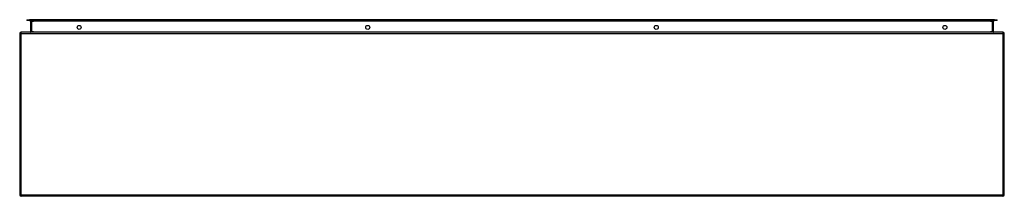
# Model space of a CAD drawing. Header units: inches. Extents: x 49.1 to 121.1, y 37 to 49.9.
import ezdxf

# ---------------------------------------------------------------- set-up
doc = ezdxf.new("R2010")
doc.units = ezdxf.units.IN
doc.header["$MEASUREMENT"] = 0
doc.layers.add('Visible Edges(ANSI)', color=7, linetype='Continuous', lineweight=25)
doc.layers.add('Visible Tangent Edges(ANSI)', color=7, linetype='Continuous', lineweight=25)

msp = doc.modelspace()

# ---------------------------------------------------------------- linework, layer by layer
at = {"layer": 'Visible Edges(ANSI)'}
for p, q in [((49.573, 49.893), (49.77, 49.893)), ((49.573, 49.893), (49.573, 49.825)), ((49.77, 49.825), (49.573, 49.825)), ((120.352, 49.893), (49.77, 49.893)), ((49.77, 49.825), (120.352, 49.825)), ((49.859, 49.794), (49.859, 49.008)), ((120.263, 49.008), (120.263, 49.794)), ((120.352, 49.893), (120.549, 49.893)), ((120.549, 49.825), (120.352, 49.825)), ((120.549, 49.825), (120.549, 49.893)), ((120.962, 48.977), (49.16, 48.977)), ((49.061, 48.878), (49.061, 37.076)), ((121.061, 37.076), (121.061, 48.878)), ((120.962, 36.977), (49.16, 36.977))]:
    msp.add_line(p, q, dxfattribs=at)
for centre in [(53.41, 49.333), (74.511, 49.333), (95.612, 49.333), (116.713, 49.333)]:
    msp.add_circle(centre, 0.145, dxfattribs=at)
for centre, radius, start, end in [((49.828, 49.794), 0.031, 0, 90), ((120.294, 49.794), 0.031, 90, 180), ((49.16, 48.878), 0.099, 90, 180), ((49.828, 49.008), 0.031, 270, 0), ((120.294, 49.008), 0.031, 180, 270), ((120.962, 48.878), 0.099, 0, 90), ((49.16, 37.076), 0.099, 180, 270), ((120.962, 37.076), 0.099, 270, 0)]:
    msp.add_arc(centre, radius, start, end, dxfattribs=at)
at = {"layer": 'Visible Tangent Edges(ANSI)'}
for p, q in [((49.77, 49.825), (49.77, 49.893)), ((49.958, 49.794), (49.859, 49.794)), ((49.958, 49.825), (49.958, 49.794)), ((49.958, 49.008), (49.958, 49.794)), ((49.958, 49.794), (50.059, 49.794)), ((120.063, 49.794), (50.059, 49.794)), ((120.063, 49.794), (120.164, 49.794)), ((120.164, 49.825), (120.164, 49.794)), ((120.263, 49.794), (120.164, 49.794)), ((120.164, 49.794), (120.164, 49.008)), ((120.352, 49.893), (120.352, 49.825)), ((49.16, 48.878), (49.16, 48.977)), ((49.859, 49.008), (49.958, 49.008)), ((49.958, 49.008), (49.958, 48.977)), ((50.059, 49.008), (49.958, 49.008)), ((50.059, 49.008), (120.063, 49.008)), ((120.164, 49.008), (120.063, 49.008)), ((120.164, 49.008), (120.164, 48.977)), ((120.164, 49.008), (120.263, 49.008)), ((120.962, 48.977), (120.962, 48.878)), ((49.16, 48.878), (49.061, 48.878)), ((49.16, 37.076), (49.16, 48.878)), ((49.16, 48.878), (120.962, 48.878)), ((121.061, 48.878), (120.962, 48.878)), ((120.962, 48.878), (120.962, 37.076)), ((49.061, 37.076), (49.16, 37.076)), ((49.16, 36.977), (49.16, 37.076)), ((49.16, 37.076), (120.962, 37.076)), ((120.962, 37.076), (121.061, 37.076)), ((120.962, 37.076), (120.962, 36.977))]:
    msp.add_line(p, q, dxfattribs=at)

doc.saveas('drawing.dxf')
